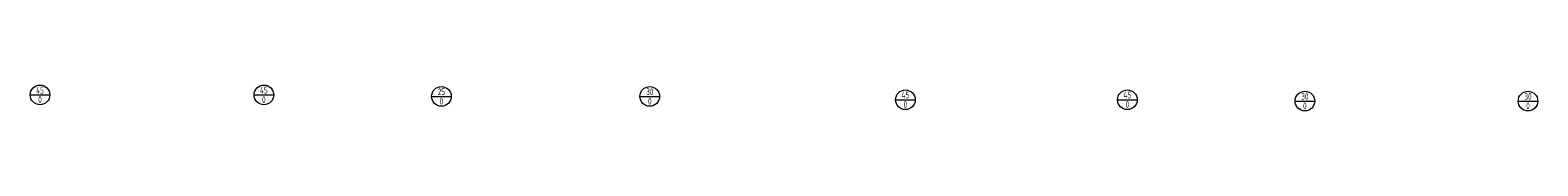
# Model space of a CAD drawing. Header units: millimetres. Extents: x -118717 to 8962, y 22910 to 145283.
# Tile 132 of 193: x -20004 to 8043, y 66089 to 66572. Entities that reach past the tile are written whole.
import ezdxf
from ezdxf.enums import TextEntityAlignment as Align

# ---------------------------------------------------------------- set-up
doc = ezdxf.new("R2010")
doc.units = ezdxf.units.MM
doc.layers.add('VZT_52 POPIS - DISTRIBUCE', color=7, linetype='Continuous', lineweight=5)
doc.styles.add('JS', font='isocp.shx', dxfattribs={"width": 0.6, "height": 125})

msp = doc.modelspace()

# ---------------------------------------------------------------- linework, layer by layer
at = {"layer": 'VZT_52 POPIS - DISTRIBUCE'}
for p, q in [((-20004, 66389), (-19638, 66389)), ((-15841, 66389), (-15474, 66389)), ((-12536, 66360), (-12170, 66360)), ((-8661, 66360), (-8294, 66360)), ((-3906, 66298), (-3539, 66298)), ((224, 66298), (591, 66298)), ((3526, 66272), (3893, 66272)), ((7676, 66272), (8043, 66272))]:
    msp.add_line(p, q, dxfattribs=at)
for centre in [(-19821, 66389), (-15657, 66389), (-12353, 66360), (-8477, 66360), (-3722, 66298), (407, 66298), (3709, 66272), (7860, 66272)]:
    msp.add_circle(centre, 183, dxfattribs=at)

# ---------------------------------------------------------------- texts
at = {"layer": 'VZT_52 POPIS - DISTRIBUCE', "ltscale": 50, "style": 'JS', "width": 0.7}
for s, p in [('45', (-19821, 66476)), ('45', (-15657, 66476)), ('25', (-12353, 66447)), ('30', (-8477, 66447)), ('0', (-19821, 66301)), ('0', (-15657, 66301)), ('0', (-12353, 66272)), ('0', (-8477, 66272)), ('45', (-3722, 66386)), ('0', (-3722, 66211)), ('45', (407, 66386)), ('0', (407, 66211)), ('30', (3709, 66360)), ('0', (3709, 66185)), ('30', (7860, 66360)), ('0', (7860, 66185))]:
    msp.add_text(s, height=125, dxfattribs=at).set_placement(p, align=Align.MIDDLE_CENTER)

doc.saveas('drawing.dxf')
